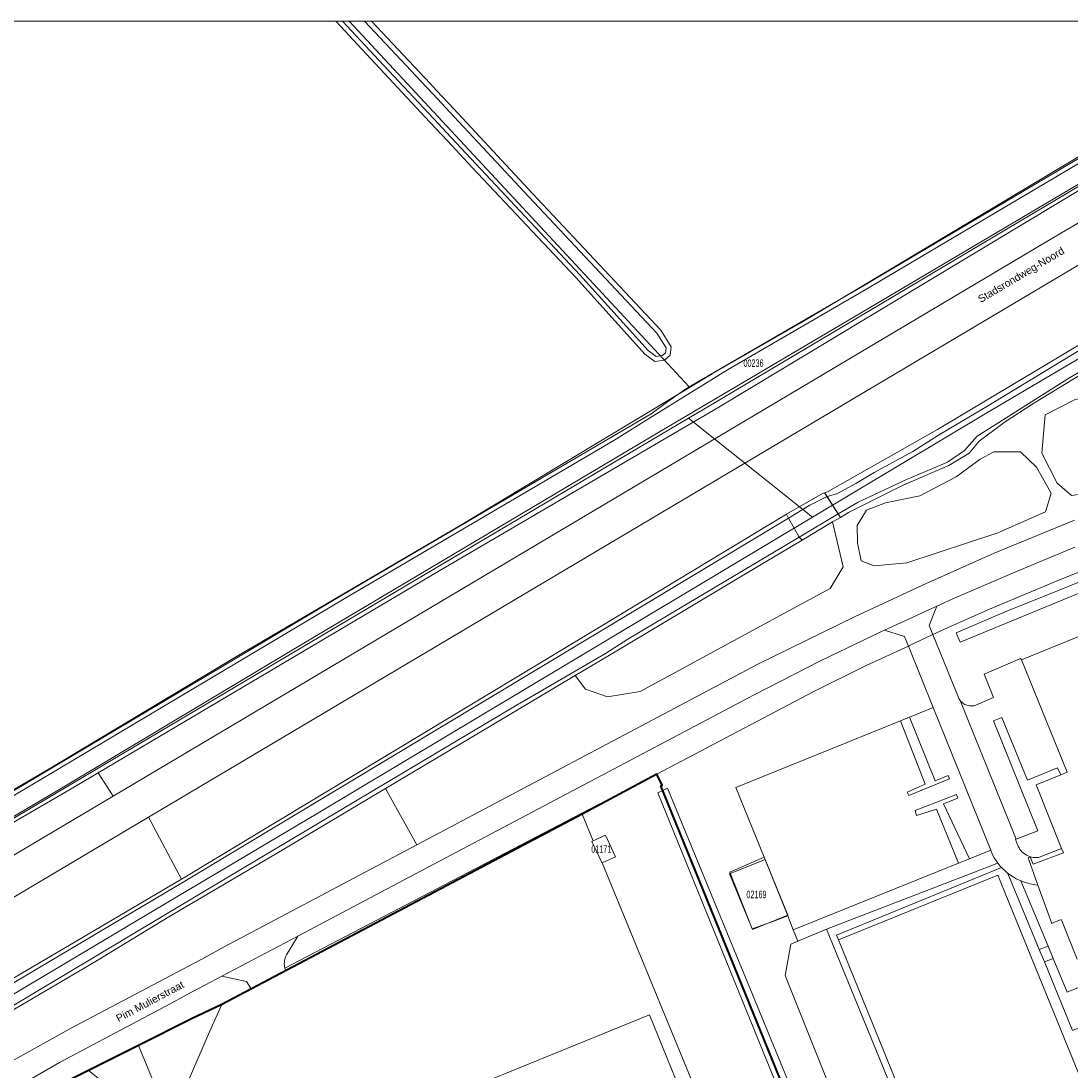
# Model space of a CAD drawing. Header units: metres. Extents: x 172328 to 173045, y 561852 to 562403.
# Tile 15 of 18: x 172608 to 172820, y 562191 to 562403. Entities that reach past the tile are written whole.
import ezdxf
from ezdxf.enums import TextEntityAlignment as Align

# ---------------------------------------------------------------- set-up
doc = ezdxf.new("R2010")
doc.units = ezdxf.units.M
doc.header["$MEASUREMENT"] = 0
for name, color, linetype, lineweight in [('# exploitatiegebied', 7, 'SV_PLGR', 40), ('BGT_BTD_grasland_agrarisch', 7, 'Continuous', 0), ('BGT_BTD_groenvoorziening', 7, 'Continuous', 0), ('BGT_KWD_stuw', 7, 'Continuous', 0), ('BGT_ORL_straatnamen', 7, 'Continuous', 0), ('BGT_OTD_halfverhard', 7, 'Continuous', 0), ('BGT_OTD_openverharding', 7, 'Continuous', 0), ('BGT_OWG_berm', 7, 'Continuous', 0), ('BGT_OWT_oever_slootkant', 7, 'Continuous', 0), ('BGT_PND_pand', 7, 'Continuous', 0), ('BGT_WGD_inrit', 7, 'Continuous', 0), ('BGT_WGD_parkeervlak', 7, 'Continuous', 0), ('BGT_WGD_rijbaan', 7, 'Continuous', 0), ('BGT_WGD_voetpad', 7, 'Continuous', 0), ('BGT_WGD_voetpad_optrap', 7, 'Continuous', 0), ('BGT_WTD_waterloop', 7, 'Continuous', 0), ('Lki_G01_perceelgrens', 7, 'Continuous', 0), ('Lki_Z01_perceelnummer', 7, 'Continuous', 0)]:
    doc.layers.add(name, color=color, linetype=linetype, lineweight=lineweight)
doc.styles.add('Style-arial', font='arial.shx')
doc.linetypes.add('SV_PLGR', pattern='A,5.6,[1,dgnlstyle-roplanv8_2003-2008.shx,S=0.017778,R=0,X=0,Y=0],5.6', length=11.2)

msp = doc.modelspace()

# ---------------------------------------------------------------- linework, layer by layer
at = {"layer": '# exploitatiegebied', "flags": 128}
msp.add_lwpolyline([(172798, 562099.32), (172737.37, 562248.28), (172737.63, 562248.41), (172736.6, 562250.67), (172721.55, 562242.6), (172648.88, 562204.2), (172642.74, 562201.29), (172632.09, 562195.96), (172621.96, 562190.89), (172609.8, 562184.81), (172571.4, 562161.76), (172534.45, 562137.59), (172537.46, 562135.41), (172548.86, 562112.79), (172549.14, 562112.21), (172552.2, 562105.97), (172556.64, 562097.84), (172561.7, 562090.29), (172561.74, 562090.22), (172568.82, 562081.61), (172576.82, 562073.8), (172576.92, 562073.71), (172581.67, 562069.81), (172586.81, 562066.08), (172593.86, 562061.29), (172614.54, 562047.24), (172635.22, 562033.2), (172648.65, 562024.07), (172651.29, 562022.39), (172654.11, 562020.83), (172660.85, 562017.92), (172668.16, 562015.92), (172679.38, 562013.69), (172707.23, 562008.14), (172707.31, 562008.13), (172707.53, 562008.08), (172713.63, 562006.87), (172713.72, 562006.98), (172724.18, 562020.19), (172730.86, 562027.37), (172739.83, 562035.77), (172754.05, 562046.54), (172771.98, 562056.55), (172793.84, 562066.13), (172809.56, 562070.92), (172799.04, 562096.77), (172798, 562099.32)], close=True, dxfattribs=at)
at = {"layer": 'BGT_BTD_grasland_agrarisch', "color": 7, "linetype": 'Continuous', "lineweight": 0, "flags": 128}
for points in [[(172842.96, 562402.52), (172679.02, 562402.52), (172690.88, 562389.89), (172692.2, 562388.47), (172695.57, 562384.86), (172711.53, 562367.74), (172737.4, 562340.2), (172739.5, 562336.81), (172739.29, 562335.11), (172738.14, 562334.12), (172736.15, 562333.83), (172734.14, 562335.34), (172720.34, 562350.71), (172699.34, 562373.01), (172694.36, 562378.35), (172690.81, 562382.15), (172679.8, 562393.94), (172671.86, 562402.52), (172409.82, 562402.52)], [(172571.03, 562226.5), (172614.56, 562251.98), (172651.49, 562274.16), (172696.94, 562300.8), (172747.73, 562331.35), (172765.6, 562341.64), (172827.33, 562378.53)]]:
    msp.add_lwpolyline(points, dxfattribs=at)
at = {"layer": 'BGT_BTD_groenvoorziening', "color": 7, "linetype": 'Continuous', "lineweight": 0, "flags": 128}
for points in [[(172817.3, 562309.33), (172820.21, 562306.82), (172824.71, 562307.51), (172841.41, 562314.41), (172857.88, 562319.94), (172857.94, 562325.13), (172855.83, 562331.29), (172853.03, 562335.28), (172848.7, 562336.42), (172845.34, 562334.31), (172839.05, 562330.36), (172836.3, 562328.64), (172826.82, 562327.12), (172820.94, 562326.19), (172814.85, 562323.08), (172814.22, 562315.38), (172817.3, 562309.33)], [(172777.06, 562297.3), (172777.8, 562293.65), (172780.43, 562292.63), (172786.98, 562293.25), (172805.33, 562299.3), (172814.96, 562303.52), (172816.1, 562307.28), (172813.14, 562312.53), (172809.89, 562315.66), (172804.53, 562315.66), (172801.8, 562314.18), (172796.9, 562310.59), (172789.6, 562306.77), (172782.71, 562305.34), (172778.83, 562303.86), (172776.95, 562300.78), (172777.06, 562297.3)], [(172797.77, 562277.25), (172836.25, 562293.12), (172872.87, 562306.63), (172872.37, 562307.87), (172860.96, 562303.92), (172835.03, 562294.83), (172815.52, 562286.88), (172807.26, 562283.61), (172796.92, 562279.16), (172797.77, 562277.25)], [(172720.12, 562270.55), (172722.2, 562267.8), (172726.64, 562266.26), (172733.2, 562267.29), (172761.46, 562282.63), (172771.55, 562288.1), (172774.17, 562292.44), (172772.03, 562301.5), (172765.9, 562297.85), (172758.3, 562293.32), (172729.18, 562275.95), (172720.12, 562270.55)], [(172721.47, 562242.78), (172736.6, 562250.67), (172768.11, 562267.25), (172778.8, 562272.53), (172787.3, 562276.47), (172786.52, 562278.38), (172782.46, 562279.67), (172781.73, 562279.33), (172769.61, 562273.47), (172756.09, 562266.59), (172682.05, 562227.45), (172664.22, 562217.96), (172661.94, 562214.2), (172661.8, 562213.93), (172661.68, 562213.65), (172661.59, 562213.36), (172661.52, 562213.06), (172661.48, 562212.76), (172661.47, 562212.45), (172661.48, 562212.15), (172661.53, 562211.85), (172661.6, 562211.55), (172721.47, 562242.78)], [(172787.54, 562262.14), (172785.68, 562261.38), (172790.65, 562248.62), (172787.06, 562247.02), (172787.36, 562246.34), (172795.6, 562249.68), (172795.32, 562250.37), (172792.73, 562249.32), (172787.54, 562262.14)], [(172809, 562237.51), (172808.88, 562237.46), (172809.28, 562236.43), (172809.43, 562236.1), (172809.6, 562235.79), (172809.8, 562235.49), (172810.02, 562235.21), (172810.27, 562234.95), (172810.54, 562234.72), (172810.83, 562234.51), (172811.13, 562234.32), (172811.45, 562234.16), (172811.79, 562234.03), (172812.13, 562233.93), (172812.48, 562233.86), (172812.84, 562233.83), (172813.19, 562233.82), (172813.55, 562233.84), (172818.2, 562235.65), (172813.03, 562248.51), (172818.01, 562250.54), (172817.39, 562251.91), (172811.33, 562249.41), (172806.17, 562262.08), (172804.43, 562261.43), (172813.39, 562239.22), (172809, 562237.51)], [(172799.65, 562233.6), (172794.39, 562244.68), (172797.29, 562245.79), (172797.01, 562246.52), (172788.67, 562243.32), (172788.93, 562242.29), (172792.95, 562243.61), (172797.42, 562232.69), (172799.65, 562233.6)], [(172805.33, 562232.7), (172770.81, 562219.39), (172807, 562130.99), (172808.08, 562131.43), (172807.64, 562132.51), (172807.34, 562133.26), (172773.2, 562217.24), (172772.82, 562218.18), (172806.05, 562231.85), (172805.95, 562231.97), (172805.82, 562232.12), (172805.59, 562232.4), (172805.33, 562232.7)], [(172807.37, 562230.65), (172813.67, 562215.32), (172815.46, 562215.97), (172809.97, 562229.14), (172809.06, 562229.56), (172808.19, 562230.07), (172807.37, 562230.65)], [(172770.81, 562219.39), (172765.01, 562216.99), (172763.58, 562216.4), (172762.43, 562210.08), (172804.82, 562104.2), (172806.02, 562099.98), (172807.49, 562099.4), (172809.64, 562099.85), (172846.24, 562150.68), (172858.17, 562167.25), (172854.03, 562170.24), (172852.87, 562173.3), (172849.81, 562172.05), (172847.37, 562171.06), (172849.96, 562164.85), (172837.42, 562159.62), (172835.77, 562163.62), (172834.97, 562163.33), (172841.84, 562146.65), (172839.89, 562145.51), (172807.64, 562132.51), (172808.08, 562131.43), (172807, 562130.99), (172770.81, 562219.39)], [(172814.72, 562212.78), (172820.4, 562198.94), (172835.5, 562205.24), (172832.6, 562212.19), (172819.34, 562206.66), (172816.51, 562213.45), (172814.72, 562212.78)], [(172519.85, 562128.84), (172520.94, 562127.5), (172534.45, 562137.59), (172571.4, 562161.76), (172609.8, 562184.81), (172621.96, 562190.89), (172632.09, 562195.96), (172642.74, 562201.29), (172648.88, 562204.2), (172654.82, 562207.34), (172653.82, 562208.81), (172648.89, 562209.9), (172645.42, 562208.07), (172641.75, 562206.14), (172638.58, 562204.43), (172616.15, 562192.54), (172600, 562183.24), (172574.74, 562167.51), (172550.1, 562150.97), (172535.74, 562140.75), (172534.02, 562139.5), (172532.61, 562138.47), (172519.85, 562128.84)], [(172640.36, 562072.62), (172645.49, 562074.93), (172621.45, 562133.7), (172618.1, 562142.93), (172629.78, 562171.95), (172632.73, 562176.1), (172636.01, 562174.68), (172638.42, 562173.54), (172639.98, 562176.7), (172632.09, 562195.96), (172621.96, 562190.89), (172624.22, 562189.15), (172627.56, 562185.29), (172629.12, 562180.68), (172612.71, 562142), (172640.36, 562072.62)]]:
    msp.add_lwpolyline(points, close=True, dxfattribs=at)
for points in [[(172820.84, 562296.41), (172809.56, 562291.75), (172796.88, 562286.28), (172793.04, 562284.52), (172791.47, 562280.65), (172792.22, 562278.81), (172795.33, 562280.25), (172803.64, 562283.94), (172817.29, 562289.61), (172828.49, 562294.13)], [(172603.43, 562191.1), (172618.26, 562199.32), (172645.71, 562213.84), (172649.33, 562215.83), (172688.2, 562236.41), (172681.86, 562247.73), (172660.69, 562235.11), (172638.16, 562221.89), (172623.38, 562212.87), (172605.14, 562202.12)]]:
    msp.add_lwpolyline(points, dxfattribs=at)
at = {"layer": 'BGT_KWD_stuw', "color": 40, "linetype": 'Continuous', "lineweight": 0, "flags": 128}
for points in [[(172773.58, 562302.42), (172770.41, 562307.39)], [(172765.9, 562297.85), (172765.27, 562298.43), (172763.1, 562302.24), (172762.72, 562303.05)]]:
    msp.add_lwpolyline(points, dxfattribs=at)
at = {"layer": 'BGT_OTD_halfverhard', "color": 7, "linetype": 'Continuous', "lineweight": 0, "flags": 128}
msp.add_lwpolyline([(172773.2, 562217.24), (172807.34, 562133.26), (172807.64, 562132.51), (172839.89, 562145.51), (172841.84, 562146.65), (172834.97, 562163.33), (172832.97, 562162.44), (172805.3, 562230.27), (172773.2, 562217.24)], close=True, dxfattribs=at)
at = {"layer": 'BGT_OTD_openverharding', "color": 7, "linetype": 'Continuous', "lineweight": 0, "flags": 128}
msp.add_lwpolyline([(172758.21, 562233.88), (172751.27, 562230.9), (172755.79, 562219.43), (172758.85, 562220.56), (172759.4, 562220.76), (172762.96, 562222.07), (172758.21, 562233.88)], close=True, dxfattribs=at)
at = {"layer": 'BGT_OWG_berm', "color": 7, "linetype": 'Continuous', "lineweight": 0, "flags": 128}
for points in [[(172890.36, 562402.52), (172880.36, 562402.52), (172837.86, 562378.06), (172790.14, 562349.37), (172749.06, 562324.68), (172692.83, 562291.75), (172623.94, 562250.93), (172626.99, 562246.22), (172730.09, 562307.43), (172815.19, 562358.06), (172865.69, 562387.85), (172890.36, 562402.52)], [(172924.42, 562402.52), (172904.88, 562402.52), (172896.66, 562397.74), (172866.45, 562379.85), (172818.83, 562351.69), (172679.75, 562269.04), (172634.07, 562241.95), (172640.76, 562229.47), (172642.1, 562230.26), (172721.82, 562278.37), (172762.72, 562303.05), (172764.44, 562304.09), (172770.01, 562307.25), (172770.41, 562307.39), (172771.02, 562307.6), (172793.14, 562320.17), (172819.35, 562335.82), (172876.9, 562370.5), (172925.93, 562399.26), (172924.42, 562402.52)]]:
    msp.add_lwpolyline(points, close=True, dxfattribs=at)
for points in [[(172512.06, 562178.02), (172615.06, 562239.14), (172626.99, 562246.22), (172623.94, 562250.93), (172617.72, 562247.25), (172566.21, 562217.39)], [(172583.4, 562195.74), (172640.76, 562229.47), (172634.07, 562241.95), (172586.02, 562213.45)]]:
    msp.add_lwpolyline(points, dxfattribs=at)
at = {"layer": 'BGT_OWT_oever_slootkant', "color": 7, "linetype": 'Continuous', "lineweight": 0, "flags": 128}
for points in [[(172566.21, 562217.39), (172617.72, 562247.25), (172623.94, 562250.93), (172692.83, 562291.75), (172749.06, 562324.68), (172790.14, 562349.37), (172837.86, 562378.06), (172880.36, 562402.52), (172880.36, 562402.52), (172877.86, 562402.52), (172837.36, 562378.96), (172779.43, 562344.7), (172737.1, 562319.71), (172665.09, 562276.88), (172617.38, 562248.29), (172567.44, 562218.81)], [(172588.7, 562235.5), (172673.54, 562286.02), (172727.88, 562317.93), (172735.62, 562322.75), (172750.81, 562332.2), (172778.27, 562348.14), (172863.73, 562398.71), (172870.16, 562402.52), (172868.98, 562402.52), (172858.52, 562396.22), (172853.69, 562393.49), (172827.33, 562378.53), (172765.6, 562341.64), (172747.73, 562331.35), (172696.94, 562300.8), (172651.49, 562274.16), (172614.56, 562251.98), (172571.03, 562226.5)], [(172822.3, 562332.04), (172819.42, 562330.38), (172805.53, 562321.59), (172801.16, 562318.83), (172798.58, 562315.9), (172795.19, 562313.59), (172792.03, 562312.25), (172786.89, 562310.07), (172777.2, 562305.5), (172773.14, 562303.11), (172773.58, 562302.42), (172775.24, 562303.42), (172786.36, 562309.01), (172795.42, 562312.92), (172799.52, 562315.4), (172801.6, 562317.78), (172806.62, 562321.53), (172812.58, 562325.44), (172822.23, 562331.3)], [(172474.63, 562130.09), (172641.72, 562229.29), (172763.1, 562302.24), (172762.72, 562303.05), (172721.82, 562278.37), (172642.1, 562230.26), (172640.76, 562229.47), (172583.4, 562195.74)], [(172605.14, 562202.12), (172623.38, 562212.87), (172638.16, 562221.89), (172660.69, 562235.11), (172681.86, 562247.73), (172703.45, 562260.61), (172720.12, 562270.55), (172729.18, 562275.95), (172758.3, 562293.32), (172765.9, 562297.85), (172765.27, 562298.43), (172730.7, 562277.87), (172726.26, 562275), (172709.01, 562264.99), (172708.78, 562264.86), (172649.55, 562229.52), (172475.5, 562125.49)]]:
    msp.add_lwpolyline(points, dxfattribs=at)
for points in [[(172679.02, 562402.52), (172677.65, 562402.52), (172690.15, 562389.2), (172691.47, 562387.79), (172694.84, 562384.17), (172710.8, 562367.06), (172736.61, 562339.58), (172738.46, 562336.59), (172738.35, 562335.62), (172737.71, 562335.07), (172736.42, 562334.88), (172734.82, 562336.08), (172721.08, 562351.37), (172700.07, 562373.69), (172695.09, 562379.03), (172691.54, 562382.83), (172680.54, 562394.62), (172673.22, 562402.52), (172671.86, 562402.52), (172679.8, 562393.94), (172690.81, 562382.15), (172694.36, 562378.35), (172699.34, 562373.01), (172720.34, 562350.71), (172734.14, 562335.34), (172736.15, 562333.83), (172738.14, 562334.12), (172739.29, 562335.11), (172739.5, 562336.81), (172737.4, 562340.2), (172711.53, 562367.74), (172695.57, 562384.86), (172692.2, 562388.47), (172690.88, 562389.89), (172679.02, 562402.52)], [(172931.5, 562402.52), (172925.93, 562399.26), (172876.9, 562370.5), (172819.35, 562335.82), (172793.14, 562320.17), (172771.02, 562307.6), (172770.41, 562307.39), (172770.79, 562306.83), (172770.91, 562306.62), (172772.85, 562307.17), (172776.7, 562309.23), (172780.4, 562311.45), (172788.2, 562315.71), (172793.39, 562319.03), (172803.13, 562324.76), (172826.39, 562338.93), (172840.52, 562347.29), (172852.26, 562354.24), (172863.17, 562361.4), (172874.37, 562368.02), (172932.98, 562402.52), (172931.5, 562402.52)], [(172762.72, 562303.05), (172763.1, 562302.24), (172767.46, 562304.86), (172770.91, 562306.62), (172770.79, 562306.83), (172770.41, 562307.39), (172770.01, 562307.25), (172764.44, 562304.09), (172762.72, 562303.05)], [(172765.9, 562297.85), (172772.03, 562301.5), (172773.58, 562302.42), (172773.14, 562303.11), (172765.27, 562298.43), (172765.9, 562297.85)]]:
    msp.add_lwpolyline(points, close=True, dxfattribs=at)
at = {"layer": 'BGT_PND_pand', "color": 12, "linetype": 'Continuous', "lineweight": 0, "flags": 128}
msp.add_lwpolyline([(172872.5, 562299.09), (172810.09, 562273.69), (172819.3, 562251.06), (172818.01, 562250.54), (172813.03, 562248.51), (172818.2, 562235.65), (172818.2, 562235.65), (172818.54, 562234.8), (172812.44, 562232.5), (172811.85, 562233.97), (172811.46, 562233.81), (172813.43, 562228.29), (172816.2, 562220.54), (172816.65, 562220.72), (172818.11, 562221.31), (172818.21, 562221.07), (172821.33, 562213.34)], dxfattribs=at)
msp.add_lwpolyline([(172746.46, 562174.19), (172735.1, 562202.09), (172675.33, 562177.79), (172677.91, 562171.26), (172672.11, 562168.86), (172666.48, 562164.32), (172666.43, 562164.33), (172661.36, 562152.34), (172662.14, 562151.97), (172662.81, 562145.05), (172665.06, 562139.46), (172657.92, 562136.56), (172682.23, 562076.76), (172710.1, 562088.05), (172686.92, 562145.03), (172689.43, 562151.05), (172718.72, 562162.94), (172746.46, 562174.19)], close=True, dxfattribs=at)
at = {"layer": 'BGT_WGD_inrit', "color": 7, "linetype": 'Continuous', "lineweight": 0, "flags": 128}
for points in [[(172793.04, 562284.52), (172782.46, 562279.67), (172786.52, 562278.38), (172787.3, 562276.47), (172787.41, 562276.53), (172792.22, 562278.81), (172791.47, 562280.65), (172793.04, 562284.52)], [(172648.89, 562209.9), (172653.82, 562208.81), (172654.82, 562207.34), (172661.81, 562211.03), (172661.6, 562211.55), (172661.53, 562211.85), (172661.48, 562212.15), (172661.47, 562212.45), (172661.48, 562212.76), (172661.52, 562213.06), (172661.59, 562213.36), (172661.68, 562213.65), (172661.8, 562213.93), (172661.94, 562214.2), (172664.22, 562217.96), (172648.89, 562209.9)]]:
    msp.add_lwpolyline(points, close=True, dxfattribs=at)
at = {"layer": 'BGT_WGD_parkeervlak', "color": 7, "linetype": 'Continuous', "lineweight": 0, "flags": 128}
msp.add_lwpolyline([(172792.3, 562264.06), (172787.54, 562262.14), (172792.73, 562249.32), (172795.32, 562250.37), (172795.6, 562249.68), (172787.36, 562246.34), (172787.06, 562247.02), (172790.65, 562248.62), (172785.68, 562261.38), (172752.54, 562247.97), (172758.21, 562233.88), (172762.96, 562222.07), (172764.09, 562219.25), (172797.42, 562232.69), (172792.95, 562243.61), (172788.93, 562242.29), (172788.67, 562243.32), (172797.01, 562246.52), (172797.29, 562245.79), (172794.39, 562244.68), (172799.65, 562233.6), (172803.89, 562235.31), (172792.3, 562264.06)], close=True, dxfattribs=at)
at = {"layer": 'BGT_WGD_rijbaan', "color": 7, "linetype": 'Continuous', "lineweight": 0, "flags": 128}
for points in [[(172586.02, 562213.45), (172634.07, 562241.95), (172679.75, 562269.04), (172818.83, 562351.69), (172866.45, 562379.85), (172896.66, 562397.74), (172904.88, 562402.52), (172904.88, 562402.52), (172890.36, 562402.52), (172865.69, 562387.85), (172815.19, 562358.06), (172730.09, 562307.43), (172626.99, 562246.22), (172615.06, 562239.14), (172512.06, 562178.02)], [(172820.79, 562301.88), (172804.57, 562295.18), (172790.77, 562289.04), (172776.45, 562282.37), (172757.08, 562272.88), (172688.2, 562236.41), (172649.33, 562215.83), (172645.71, 562213.84), (172618.26, 562199.32), (172603.43, 562191.1)], [(172600, 562183.24), (172616.15, 562192.54), (172638.58, 562204.43), (172641.75, 562206.14), (172645.42, 562208.07), (172648.89, 562209.9), (172664.22, 562217.96), (172682.05, 562227.45), (172756.09, 562266.59), (172769.61, 562273.47), (172781.73, 562279.33), (172782.46, 562279.67), (172793.04, 562284.52), (172796.88, 562286.28), (172809.56, 562291.75), (172820.84, 562296.41)]]:
    msp.add_lwpolyline(points, dxfattribs=at)
msp.add_lwpolyline([(172811.79, 562234.03), (172811.45, 562234.16), (172811.13, 562234.32), (172810.83, 562234.51), (172810.54, 562234.72), (172810.27, 562234.95), (172810.02, 562235.21), (172809.8, 562235.49), (172809.6, 562235.79), (172809.43, 562236.1), (172809.28, 562236.43), (172808.88, 562237.46), (172809, 562237.51), (172797.74, 562265.5), (172797.6, 562265.7), (172797.48, 562265.91), (172797.37, 562266.13), (172792.22, 562278.81), (172787.41, 562276.53), (172787.3, 562276.47), (172792.3, 562264.06), (172803.89, 562235.31), (172804.28, 562234.35), (172804.61, 562233.77), (172804.72, 562233.59), (172804.83, 562233.42), (172804.97, 562233.21), (172805.33, 562232.7), (172805.59, 562232.4), (172805.82, 562232.12), (172805.95, 562231.97), (172806.05, 562231.85), (172806.48, 562231.43), (172806.58, 562231.33), (172806.71, 562231.21), (172806.92, 562231.04), (172807.37, 562230.65), (172808.19, 562230.07), (172809.06, 562229.56), (172809.97, 562229.14), (172810.9, 562228.79), (172811.86, 562228.54), (172812.84, 562228.36), (172813.43, 562228.29), (172811.46, 562233.81), (172811.85, 562233.97), (172812.44, 562232.5), (172818.54, 562234.8), (172818.2, 562235.65), (172813.55, 562233.84), (172813.19, 562233.82), (172812.84, 562233.83), (172812.48, 562233.86), (172812.13, 562233.93), (172811.79, 562234.03)], close=True, dxfattribs=at)
at = {"layer": 'BGT_WGD_voetpad', "color": 7, "linetype": 'Continuous', "lineweight": 0, "flags": 128}
for points in [[(172797.74, 562265.5), (172809, 562237.51), (172813.39, 562239.22), (172804.43, 562261.43), (172806.17, 562262.08), (172811.33, 562249.41), (172817.39, 562251.91), (172818.01, 562250.54), (172819.3, 562251.06), (172810.09, 562273.69), (172809.9, 562273.96), (172802.55, 562270.79), (172804.46, 562266.09), (172800.58, 562264.46), (172800.33, 562264.42), (172800.09, 562264.4), (172799.85, 562264.4), (172799.6, 562264.42), (172799.36, 562264.47), (172799.12, 562264.53), (172798.89, 562264.61), (172798.67, 562264.72), (172798.46, 562264.84), (172798.26, 562264.98), (172798.07, 562265.14), (172797.9, 562265.31), (172797.74, 562265.5)], [(172803.89, 562235.31), (172799.65, 562233.6), (172797.42, 562232.69), (172764.09, 562219.25), (172765.01, 562216.99), (172770.81, 562219.39), (172805.33, 562232.7), (172804.97, 562233.21), (172804.83, 562233.42), (172804.72, 562233.59), (172804.61, 562233.77), (172804.28, 562234.35), (172803.89, 562235.31)]]:
    msp.add_lwpolyline(points, close=True, dxfattribs=at)
at = {"layer": 'BGT_WGD_voetpad_optrap', "color": 7, "linetype": 'Continuous', "lineweight": 0, "flags": 128}
msp.add_lwpolyline([(172813.67, 562215.32), (172814.72, 562212.78), (172816.51, 562213.45), (172815.46, 562215.97), (172813.67, 562215.32)], close=True, dxfattribs=at)
at = {"layer": 'BGT_WTD_waterloop', "color": 7, "linetype": 'Continuous', "lineweight": 0, "flags": 128}
for points in [[(172567.44, 562218.81), (172617.38, 562248.29), (172665.09, 562276.88), (172737.1, 562319.71), (172779.43, 562344.7), (172837.36, 562378.96), (172877.86, 562402.52), (172877.86, 562402.52), (172870.16, 562402.52), (172863.73, 562398.71), (172778.27, 562348.14), (172750.81, 562332.2), (172735.62, 562322.75), (172727.88, 562317.93), (172673.54, 562286.02), (172588.7, 562235.5)], [(172826.39, 562338.93), (172803.13, 562324.76), (172793.39, 562319.03), (172788.2, 562315.71), (172780.4, 562311.45), (172776.7, 562309.23), (172772.85, 562307.17), (172770.91, 562306.62), (172773.14, 562303.11), (172777.2, 562305.5), (172786.89, 562310.07), (172792.03, 562312.25), (172795.19, 562313.59), (172798.58, 562315.9), (172801.16, 562318.83), (172805.53, 562321.59), (172819.42, 562330.38), (172822.3, 562332.04)], [(172768.41, 562175.72), (172738.73, 562247.82), (172738.06, 562247.51), (172736.76, 562246.88), (172775.65, 562151.34)]]:
    msp.add_lwpolyline(points, dxfattribs=at)
for points in [[(172677.65, 562402.52), (172673.22, 562402.52), (172680.54, 562394.62), (172691.54, 562382.83), (172695.09, 562379.03), (172700.07, 562373.69), (172721.08, 562351.37), (172734.82, 562336.08), (172736.42, 562334.88), (172737.71, 562335.07), (172738.35, 562335.62), (172738.46, 562336.59), (172736.61, 562339.58), (172710.8, 562367.06), (172694.84, 562384.17), (172691.47, 562387.79), (172690.15, 562389.2), (172677.65, 562402.52)], [(172763.1, 562302.24), (172765.27, 562298.43), (172773.14, 562303.11), (172770.91, 562306.62), (172767.46, 562304.86), (172763.1, 562302.24)], [(172763.1, 562302.24), (172641.72, 562229.29), (172474.63, 562130.09), (172473.71, 562129.64), (172471.71, 562127.15), (172471.94, 562125.46), (172472.95, 562125.07), (172475.5, 562125.49), (172649.55, 562229.52), (172708.78, 562264.86), (172709.01, 562264.99), (172726.26, 562275), (172730.7, 562277.87), (172765.27, 562298.43), (172763.1, 562302.24)]]:
    msp.add_lwpolyline(points, close=True, dxfattribs=at)
at = {"layer": 'Lki_G01_perceelgrens', "color": 226, "linetype": 'Continuous', "lineweight": 0, "flags": 128}
for points in [[(172588.53, 562236.38), (172673.36, 562286.9), (172735.41, 562323.34), (172738.74, 562325.72), (172742.14, 562328.16), (172742.24, 562328.22), (172743.12, 562328.76), (172727.39, 562345.68), (172674.56, 562402.52), (172674.56, 562402.52), (172561.16, 562402.52)], [(172563.92, 562216.33), (172742.95, 562322.43), (172746.85, 562324.74), (172857.31, 562390.36), (172877.78, 562402.52), (172877.78, 562402.52), (172868.5, 562402.52), (172863.56, 562399.6), (172853.98, 562393.93), (172778.11, 562349.03), (172743.58, 562329), (172743.12, 562328.76), (172742.24, 562328.22), (172742.14, 562328.16), (172738.74, 562325.72), (172735.41, 562323.34), (172673.36, 562286.9), (172588.53, 562236.38)], [(172598.15, 562201.08), (172637.99, 562224.81), (172668.22, 562242.81), (172767.97, 562302.48), (172742.95, 562322.43), (172563.92, 562216.33)]]:
    msp.add_lwpolyline(points, dxfattribs=at)
for points in [[(172845.95, 562402.52), (172674.56, 562402.52), (172727.39, 562345.68), (172743.12, 562328.76), (172743.58, 562329), (172778.11, 562349.03), (172853.98, 562393.93), (172845.95, 562402.52)], [(172936.69, 562402.52), (172877.78, 562402.52), (172857.31, 562390.36), (172746.85, 562324.74), (172742.95, 562322.43), (172767.97, 562302.48), (172802.78, 562323.29), (172870.81, 562363.43), (172935.84, 562402.03), (172936.69, 562402.52)], [(172679.63, 562060.79), (172743.61, 562072.18), (172744.61, 562072.46), (172748.58, 562074.09), (172784.23, 562088.71), (172784.61, 562088.95), (172748.32, 562177.36), (172725.59, 562232.75), (172725.54, 562232.73), (172723.49, 562237.08), (172723.76, 562237.21), (172721.55, 562242.6), (172648.88, 562204.2), (172646.4, 562198.71), (172622.17, 562142.68), (172656.19, 562059.44), (172657.55, 562057.48), (172657.92, 562057.36), (172659.97, 562057.3), (172679.63, 562060.79)], [(172723.76, 562237.21), (172723.49, 562237.08), (172725.54, 562232.73), (172725.59, 562232.75), (172728.25, 562234), (172726.2, 562238.37), (172723.76, 562237.21)], [(172762.97, 562222.2), (172758.4, 562233.47), (172751.26, 562230.58), (172755.85, 562219.33), (172762.97, 562222.2)]]:
    msp.add_lwpolyline(points, close=True, dxfattribs=at)

# ---------------------------------------------------------------- texts
at = {"layer": 'BGT_ORL_straatnamen', "color": 7, "linetype": 'Continuous', "lineweight": 0, "style": 'Style-arial'}
for s, rotation, p in [('Stadsrondweg-Noord', 30.7, (172801.89, 562345.64)), ('Stadsrondweg-Noord', 30.7, (172801.89, 562345.64)), ('Pim Mulierstraat', 28, (172628.05, 562200.62)), ('Pim Mulierstraat', 28, (172628.05, 562200.62))]:
    msp.add_text(s, height=1.5, rotation=rotation, dxfattribs=at).set_placement(p)
at = {"layer": 'Lki_Z01_perceelnummer', "color": 226, "linetype": 'Continuous', "lineweight": 0, "style": 'Style-arial', "width": 0.666667}
for s, p in [('00236', (172756.07, 562333.53)), ('01171', (172725.38, 562235.55))]:
    msp.add_text(s, height=1.5, rotation=0, dxfattribs=at).set_placement(p, align=Align.MIDDLE_CENTER)
msp.add_text('02169', height=1.5, dxfattribs=at).set_placement((172756.67, 562226.39), align=Align.MIDDLE_CENTER)

doc.saveas('drawing.dxf')
